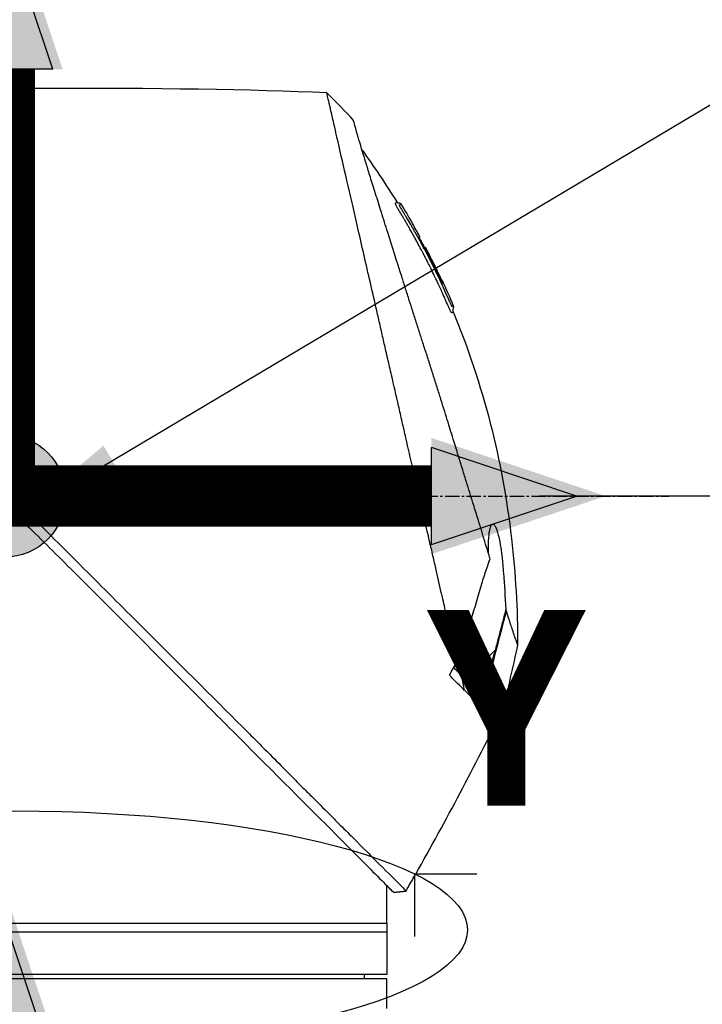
# Model space of a CAD drawing. Header units: millimetres. Extents: x 0 to 5219, y 0 to 2970.
# Tile 147 of 229: x 1893 to 1973, y 2178 to 2294. Entities that reach past the tile are written whole.
import ezdxf

# ---------------------------------------------------------------- set-up
doc = ezdxf.new("R2010")
doc.units = ezdxf.units.MM
doc.header["$LTSCALE"] = 0.2
doc.linetypes.add('CENTER2', pattern=[1.125, 0.75, -0.125, 0.125, -0.125])
for name, color, linetype in [('02_Center Line', 1, 'CENTER2'), ('07_Special Line2', 76, 'Continuous'), ('12_Before Rev.Num.', 5, 'Continuous'), ('13_After Rev.Num.', 6, 'Continuous')]:
    doc.layers.add(name, color=color, linetype=linetype)
doc.layers.add('14_Mark', color=7, linetype='Continuous', true_color=0xe03c31)
doc.styles.add('Rainbow-5.0 Style', font='malgunsl.ttf')
doc.dimstyles.new('Rainbow-5.0 Style', dxfattribs={"dimtxt": 4, "dimasz": 2.5, "dimexe": 1, "dimexo": 1, "dimgap": 1, "dimtad": 1, "dimdsep": 46, "dimtxsty": 'Rainbow-5.0 Style', "dimcen": 0, "dimclrd": 251, "dimclre": 251, "dimclrt": 7, "dimazin": 3, "dimtp": 0.1, "dimtm": 0.1, "dimtfac": 0.61, "dimtmove": 0, "dimatfit": 3, "dimfxl": 1, "dimlwd": -1, "dimlwe": -1, "dimarcsym": 1})

# ---------------------------------------------------------------- blocks, each defined once
blk = doc.blocks.new('*D128')
at = {"color": 251, "linetype": 'ByBlock', "transparency": 16777216}
for p, q in [((1891.21, 2289.86), (1891.21, 2338.18)), ((2008.36, 2172.71), (2008.36, 2338.18)), ((1998.36, 2334.18), (1901.21, 2334.18))]:
    blk.add_line(p, q, dxfattribs=at)
at = {"color": 251, "transparency": 16777216}
for points in [[(1901.21, 2335.84), (1901.21, 2332.51), (1891.21, 2334.18)], [(1998.36, 2335.84), (1998.36, 2332.51), (2008.36, 2334.18)]]:
    blk.add_solid(points, dxfattribs=at)
at = {"layer": 'Defpoints', "color": 0, "transparency": 16777216}
for p in [(1891.21, 2334.18), (1891.21, 2285.86), (2008.36, 2168.71)]:
    blk.add_point(p, dxfattribs=at)
at = {"color": 7, "transparency": 16777216, "insert": (1949.78, 2346.49), "char_height": 16, "attachment_point": 5, "style": 'Rainbow-5.0 Style'}
blk.add_mtext('117.15', dxfattribs=at)
blk = doc.blocks.new('*D132')
at = {"color": 251, "linetype": 'ByBlock', "transparency": 16777216}
for p, q in [((1954.2, 2237.9), (2204.65, 2237.9)), ((2200.65, 2130.75), (2200.65, 2227.9)), ((2071.35, 2120.75), (2204.65, 2120.75))]:
    blk.add_line(p, q, dxfattribs=at)
at = {"color": 251, "transparency": 16777216}
for points in [[(2198.98, 2227.9), (2202.31, 2227.9), (2200.65, 2237.9)], [(2198.98, 2130.75), (2202.31, 2130.75), (2200.65, 2120.75)]]:
    blk.add_solid(points, dxfattribs=at)
at = {"layer": 'Defpoints', "color": 0, "transparency": 16777216}
for p in [(1950.2, 2237.9), (2200.65, 2237.9), (2067.35, 2120.75)]:
    blk.add_point(p, dxfattribs=at)
at = {"color": 7, "transparency": 16777216, "insert": (2188.33, 2179.32), "char_height": 16, "attachment_point": 5, "rotation": 90, "style": 'Rainbow-5.0 Style'}
blk.add_mtext('117.15', dxfattribs=at)
blk = doc.blocks.new('*D133')
at = {"color": 251, "linetype": 'ByBlock', "transparency": 16777216}
for p, q in [((1954.2, 2237.9), (2273.94, 2237.9)), ((2269.94, 947.9), (2269.94, 2227.9)), ((2130.07, 937.9), (2273.94, 937.9))]:
    blk.add_line(p, q, dxfattribs=at)
at = {"color": 251, "transparency": 16777216}
for points in [[(2268.28, 2227.9), (2271.61, 2227.9), (2269.94, 2237.9)], [(2268.28, 947.9), (2271.61, 947.9), (2269.94, 937.9)]]:
    blk.add_solid(points, dxfattribs=at)
at = {"layer": 'Defpoints', "color": 0, "transparency": 16777216}
for p in [(1950.2, 2237.9), (2269.94, 2237.9), (2126.07, 937.9)]:
    blk.add_point(p, dxfattribs=at)
at = {"color": 7, "transparency": 16777216, "insert": (2257.62, 1587.9), "char_height": 16, "attachment_point": 5, "rotation": 90, "style": 'Rainbow-5.0 Style'}
blk.add_mtext('1300', dxfattribs=at)
blk = doc.blocks.new('Blk$A22R2-4W24X')
for p, q in [((-109.41, 1530.64), (-109.41, 1530.64)), ((-108.21, 1529.09), (-108.22, 1529.08)), ((-107.36, 1527.54), (-107.36, 1527.54)), ((-106.86, 1526.12), (-106.86, 1526.13)), ((-106.77, 1526.21), (-106.72, 1526.26)), ((-106.69, 1526.3), (-106.69, 1526.3)), ((-98.49, 1478.85), (-101.61, 1475.72)), ((-102.71, 1476.16), (-102.71, 1476.16)), ((-102.08, 1474.12), (-102.39, 1475.84)), ((-101.47, 1475.57), (-100.02, 1473.77)), ((-101.17, 1474.63), (-101.17, 1474.63)), ((-99.79, 1473.9), (-99.79, 1473.9)), ((-111.25, 1450.15), (-111.25, 1451.15)), ((-110.41, 1450.31), (-108.96, 1450.49)), ((-108.96, 1450.49), (-108.96, 1450.49)), ((-111.25, 1446.65), (-111.25, 1449.65)), ((-111.25, 1446.65), (-201.25, 1446.65)), ((-111.25, 1446.65), (-111.25, 1440.65)), ((-111.25, 1445.65), (-201.25, 1445.65)), ((-111.25, 1440.65), (-201.25, 1440.65)), ((-111.25, 1440.15), (-201.25, 1440.15)), ((-113.86, 1440.15), (-113.85, 1440.65)), ((-111.25, 1437.15), (-111.25, 1440.15))]:
    blk.add_line(p, q)
for centre, major_axis, ratio, start_param, end_param in [((-462.25, 1514.75), (-366.09, -26.02), 0.042138, 3.488133, 3.909025), ((-117.63, 1541.96), (-7.47, 7.7), 0.120793, 4.50015, 4.924628), ((-190.7, 1482.03), (-45.52, 83.34), 1, 4.712389, 4.730948), ((-190.7, 1482.03), (47.06, -82.48), 1, 1.552239, 1.570796), ((-165.94, 1460.84), (61.32, 61.29), 0.000012, 6.229279, 6.245754), ((-280.96, 1527.65), (-44.19, -183.8), 1, 1.51817, 1.570796), ((-2518.5, 2914), (-765.25, 2704.52), 0.999799, 3.899585, 3.900232), ((-94.56, 1470.26), (-157.24, -287.66), 0.019111, 4.710355, 4.714425), ((-126.79, 1499.87), (29.02, -28.06), 0.006576, 0.377371, 0.391215), ((-127.59, 1498.98), (29.37, -28.27), 0.004865, 5.887634, 5.901943), ((-189.95, 1508.95), (92.5, 175.69), 0.499327, 4.653394, 4.763255), ((-449.08, 1645.73), (133.4, 370.15), 0.996605, 4.537773, 4.543581)]:
    blk.add_ellipse(centre, major_axis=major_axis, ratio=ratio, start_param=start_param, end_param=end_param)
for points, knots in [([(-102.94, 1477.46), (-103.41, 1479.48), (-103.91, 1481.67), (-104.53, 1484.4), (-104.62, 1484.75), (-104.74, 1485.29), (-104.78, 1485.47), (-105.04, 1486.62), (-105.24, 1487.5), (-105.59, 1489.01), (-105.72, 1489.6), (-105.92, 1490.46), (-105.99, 1490.77), (-106.08, 1491.15), (-106.1, 1491.23), (-106.19, 1491.63), (-106.27, 1491.97), (-106.52, 1493.07), (-106.7, 1493.85), (-106.93, 1494.84), (-106.97, 1495.04), (-107.08, 1495.52), (-107.14, 1495.79), (-107.24, 1496.23), (-107.29, 1496.41), (-107.87, 1498.96), (-108.43, 1501.4), (-109.14, 1504.49), (-109.28, 1505.12), (-109.57, 1506.37), (-109.71, 1506.98), (-110.13, 1508.82), (-110.4, 1510.03), (-110.76, 1511.56), (-110.83, 1511.88), (-110.98, 1512.52), (-111.05, 1512.84), (-111.16, 1513.33), (-111.2, 1513.48), (-111.27, 1513.79), (-111.3, 1513.94), (-111.46, 1514.65), (-111.6, 1515.22), (-111.79, 1516.09), (-111.86, 1516.38), (-111.99, 1516.96), (-112.06, 1517.24), (-112.26, 1518.1), (-112.38, 1518.67), (-112.77, 1520.34), (-113.02, 1521.45), (-113.52, 1523.61), (-113.76, 1524.67), (-114.23, 1526.74), (-114.46, 1527.74), (-114.8, 1529.2), (-114.91, 1529.68), (-115.12, 1530.62), (-115.23, 1531.08), (-115.44, 1531.98), (-115.54, 1532.43), (-116.04, 1534.6), (-116.4, 1536.17), (-116.96, 1538.63), (-117.18, 1539.59), (-117.51, 1541.05), (-117.64, 1541.62), (-117.8, 1542.29), (-117.84, 1542.46), (-117.89, 1542.7), (-117.91, 1542.77), (-117.95, 1542.97), (-117.98, 1543.09), (-118.05, 1543.4), (-118.09, 1543.58), (-118.15, 1543.85), (-118.18, 1543.95), (-118.21, 1544.07), (-118.21, 1544.11), (-118.24, 1544.24), (-118.26, 1544.32), (-118.29, 1544.43), (-118.29, 1544.46), (-118.29, 1544.46)], [0.000001, 0.000001, 0.000001, 0.000001, 0.87198, 0.87198, 0.998176, 0.998176, 1.064575, 1.064575, 1.41457, 1.41457, 1.596219, 1.596219, 1.693857, 1.693857, 1.719166, 1.719166, 1.837725, 1.837725, 2.111396, 2.111396, 2.182409, 2.182409, 2.276499, 2.276499, 2.337341, 2.337341, 3.162147, 3.162147, 3.373842, 3.373842, 3.579811, 3.579811, 3.984502, 3.984502, 4.09507, 4.09507, 4.202311, 4.202311, 4.255972, 4.255972, 4.304596, 4.304596, 4.486711, 4.486711, 4.581165, 4.581165, 4.673894, 4.673894, 4.859509, 4.859509, 5.231419, 5.231419, 5.60592, 5.60592, 5.979077, 5.979077, 6.165933, 6.165933, 6.351964, 6.351964, 6.539189, 6.539189, 7.288579, 7.288579, 7.860772, 7.860772, 8.290537, 8.290537, 8.451715, 8.451715, 8.522248, 8.522248, 8.654959, 8.654959, 8.889881, 8.889881, 9.06617, 9.06617, 9.132077, 9.132077, 9.362293, 9.362293, 9.592797, 9.592797, 9.592797, 9.592797]), ([(-99.06, 1489.6), (-99.15, 1489.88), (-99.24, 1490.17), (-99.41, 1490.74), (-99.51, 1491.04), (-99.66, 1491.53), (-99.72, 1491.73), (-100.03, 1492.75), (-100.29, 1493.59), (-100.74, 1495.03), (-100.92, 1495.62), (-101.35, 1497.01), (-101.6, 1497.83), (-102.01, 1499.13), (-102.15, 1499.61), (-102.47, 1500.65), (-102.65, 1501.2), (-103.02, 1502.41), (-103.22, 1503.06), (-103.65, 1504.46), (-103.88, 1505.21), (-104.39, 1506.84), (-104.65, 1507.71), (-105, 1508.81), (-105.07, 1509.03), (-105.29, 1509.75), (-105.45, 1510.25), (-105.77, 1511.24), (-105.92, 1511.74), (-106.24, 1512.73), (-106.4, 1513.23), (-106.72, 1514.21), (-106.88, 1514.71), (-107.18, 1515.63), (-107.33, 1516.1), (-107.55, 1516.8), (-107.63, 1517.05), (-107.87, 1517.79), (-108.02, 1518.27), (-108.31, 1519.18), (-108.45, 1519.61), (-108.74, 1520.51), (-108.89, 1520.99), (-109.19, 1521.92), (-109.33, 1522.38), (-110.06, 1524.66), (-110.61, 1526.4), (-111.26, 1528.45), (-111.38, 1528.85), (-111.63, 1529.64), (-111.76, 1530.03), (-112.11, 1531.17), (-112.34, 1531.89), (-112.77, 1533.28), (-112.98, 1533.94), (-113.34, 1535.09), (-113.49, 1535.59), (-113.9, 1536.9), (-114.12, 1537.64), (-114.46, 1538.76), (-114.58, 1539.18), (-114.77, 1539.82), (-114.84, 1540.07), (-114.94, 1540.43), (-114.98, 1540.57), (-115.02, 1540.73), (-115.03, 1540.77), (-115.08, 1540.94), (-115.1, 1541.05), (-115.14, 1541.18), (-115.15, 1541.22), (-115.15, 1541.22)], [0.000001, 0.000001, 0.000001, 0.000001, 0.11946, 0.11946, 0.241052, 0.241052, 0.321692, 0.321692, 0.643653, 0.643653, 0.858623, 0.858623, 1.144694, 1.144694, 1.308122, 1.308122, 1.494874, 1.494874, 1.708069, 1.708069, 1.951832, 1.951832, 2.230695, 2.230695, 2.303189, 2.303189, 2.46479, 2.46479, 2.625297, 2.625297, 2.787922, 2.787922, 2.946664, 2.946664, 3.08253, 3.08253, 3.156368, 3.156368, 3.305764, 3.305764, 3.43529, 3.43529, 3.579096, 3.579096, 3.721833, 3.721833, 4.292184, 4.292184, 4.435257, 4.435257, 4.578157, 4.578157, 4.862917, 4.862917, 5.148905, 5.148905, 5.393875, 5.393875, 5.822939, 5.822939, 6.144758, 6.144758, 6.385994, 6.385994, 6.566823, 6.566823, 6.63475, 6.63475, 6.873456, 6.873456, 7.112007, 7.112007, 7.112007, 7.112007]), ([(-104.33, 1520.12), (-104.35, 1520.16), (-104.38, 1520.22), (-104.42, 1520.32), (-104.43, 1520.35), (-104.45, 1520.38), (-104.46, 1520.41), (-104.54, 1520.58), (-104.58, 1520.67), (-104.58, 1520.67), (-104.58, 1520.67), (-104.6, 1520.71), (-104.6, 1520.73), (-104.79, 1521.16), (-104.99, 1521.58), (-105.18, 1522), (-105.3, 1522.25), (-105.42, 1522.5), (-105.54, 1522.75), (-105.68, 1523.05), (-105.82, 1523.32), (-105.94, 1523.57), (-106.17, 1524.03), (-106.36, 1524.42), (-106.53, 1524.74), (-106.6, 1524.88), (-106.67, 1525.01), (-106.72, 1525.12), (-106.93, 1525.53), (-107.05, 1525.76), (-107.08, 1525.81), (-107.23, 1526.09), (-107.38, 1526.38), (-107.53, 1526.66), (-107.67, 1526.9), (-107.8, 1527.15), (-107.94, 1527.39), (-108.17, 1527.82), (-108.36, 1528.16), (-108.51, 1528.42), (-108.62, 1528.62), (-108.71, 1528.77), (-108.77, 1528.87), (-109, 1529.28), (-109.14, 1529.51), (-109.16, 1529.56), (-109.19, 1529.59), (-109.21, 1529.62), (-109.22, 1529.66), (-109.25, 1529.71), (-109.28, 1529.75), (-109.3, 1529.79), (-109.35, 1529.88), (-109.39, 1529.94), (-109.43, 1530), (-109.43, 1530.01), (-109.44, 1530.03), (-109.45, 1530.04), (-109.48, 1530.08), (-109.5, 1530.12), (-109.51, 1530.14), (-109.51, 1530.15), (-109.52, 1530.16), (-109.53, 1530.17), (-109.53, 1530.18), (-109.54, 1530.19), (-109.55, 1530.2), (-109.55, 1530.2), (-109.55, 1530.21), (-109.55, 1530.21), (-109.58, 1530.26), (-109.61, 1530.31), (-109.63, 1530.34), (-109.7, 1530.45), (-109.74, 1530.52), (-109.76, 1530.56), (-109.77, 1530.58), (-109.79, 1530.61), (-109.81, 1530.64), (-109.82, 1530.65), (-109.83, 1530.67), (-109.83, 1530.68), (-109.84, 1530.69), (-109.84, 1530.69), (-109.84, 1530.7), (-109.85, 1530.71), (-109.86, 1530.72), (-109.87, 1530.74), (-109.88, 1530.76), (-109.89, 1530.77), (-109.9, 1530.79), (-109.9, 1530.8), (-109.91, 1530.81), (-109.93, 1530.84), (-109.94, 1530.86), (-109.95, 1530.88), (-109.96, 1530.9), (-109.99, 1530.95), (-110.02, 1531), (-110.04, 1531.04), (-110.07, 1531.1), (-110.1, 1531.15), (-110.12, 1531.19), (-110.13, 1531.22), (-110.15, 1531.25), (-110.16, 1531.27), (-110.17, 1531.29), (-110.17, 1531.3), (-110.18, 1531.31), (-110.18, 1531.31), (-110.18, 1531.32), (-110.18, 1531.32), (-110.19, 1531.34), (-110.2, 1531.37), (-110.21, 1531.4), (-110.22, 1531.4), (-110.22, 1531.41), (-110.22, 1531.41), (-110.22, 1531.42), (-110.22, 1531.42), (-110.22, 1531.43), (-110.22, 1531.43), (-110.23, 1531.44), (-110.23, 1531.45), (-110.23, 1531.45), (-110.23, 1531.46), (-110.23, 1531.46), (-110.23, 1531.47), (-110.2, 1531.49), (-110.18, 1531.53), (-110.16, 1531.55), (-110.14, 1531.57), (-110.12, 1531.58), (-110.12, 1531.59), (-110.11, 1531.6), (-110.1, 1531.6), (-110.1, 1531.61), (-110.09, 1531.61), (-110.09, 1531.62), (-110.08, 1531.63), (-110.08, 1531.63), (-110.07, 1531.63), (-110.07, 1531.63), (-110.07, 1531.63), (-110.07, 1531.63)], [-0.6381839, -0.6381839, -0.6381839, -0.6381839, -0.6316964, -0.6316964, -0.6316964, -0.6307456, -0.6307456, -0.6307456, -0.6250215, -0.6250215, -0.6250215, -0.6234436, -0.6234436, -0.6234436, -0.5910238, -0.5910238, -0.5910238, -0.5714286, -0.5714286, -0.5714286, -0.5584343, -0.5584343, -0.5584343, -0.5344378, -0.5344378, -0.5344378, -0.5236736, -0.5236736, -0.5236736, -0.4857143, -0.4857143, -0.4857143, -0.4628498, -0.4628498, -0.4628498, -0.4428571, -0.4428571, -0.4428571, -0.4184801, -0.4184801, -0.4184801, -0.4, -0.4, -0.4, -0.3785714, -0.3785714, -0.3785714, -0.3766324, -0.3766324, -0.3766324, -0.3736775, -0.3736775, -0.3736775, -0.3678571, -0.3678571, -0.3678571, -0.3667329, -0.3667329, -0.3667329, -0.3632653, -0.3632653, -0.3632653, -0.3617347, -0.3617347, -0.3617347, -0.3602041, -0.3602041, -0.3602041, -0.3600354, -0.3600354, -0.3600354, -0.3571429, -0.3571429, -0.3571429, -0.3517857, -0.3517857, -0.3517857, -0.3491071, -0.3491071, -0.3491071, -0.347306, -0.347306, -0.347306, -0.3464286, -0.3464286, -0.3464286, -0.3448214, -0.3448214, -0.3448214, -0.3432143, -0.3432143, -0.3432143, -0.341231, -0.341231, -0.341231, -0.34, -0.34, -0.34, -0.3357143, -0.3357143, -0.3357143, -0.3314305, -0.3314305, -0.3314305, -0.3277963, -0.3277963, -0.3277963, -0.325, -0.325, -0.325, -0.3238534, -0.3238534, -0.3238534, -0.3196429, -0.3196429, -0.3196429, -0.3186098, -0.3186098, -0.3186098, -0.3169643, -0.3169643, -0.3169643, -0.3142857, -0.3142857, -0.3142857, -0.3057284, -0.3057284, -0.3057284, -0.2625175, -0.2625175, -0.2625175, -0.2379132, -0.2379132, -0.2379132, -0.2285714, -0.2285714, -0.2285714, -0.2146659, -0.2146659, -0.2146659, -0.1843164, -0.1843164, -0.1843164, -0.1783373, -0.1783373, -0.1783373, -0.1783373]), ([(-110.07, 1531.63), (-110.06, 1531.61), (-110.05, 1531.59), (-110.01, 1531.57), (-109.99, 1531.56), (-109.95, 1531.54), (-109.93, 1531.54), (-109.88, 1531.53), (-109.84, 1531.52), (-109.77, 1531.52), (-109.73, 1531.51), (-109.67, 1531.49), (-109.65, 1531.48), (-109.62, 1531.45), (-109.6, 1531.43), (-109.59, 1531.41)], [0, 0, 0, 0, 0.00696823, 0.00696823, 0.0132767, 0.0132767, 0.01999622, 0.01999622, 0.03024169, 0.03024169, 0.04191695, 0.04191695, 0.04845969, 0.04845969, 0.05587781, 0.05587781, 0.05587781, 0.05587781]), ([(-109.46, 1530.73), (-109.48, 1530.76), (-109.5, 1530.78), (-109.51, 1530.81), (-109.6, 1530.95), (-109.64, 1531.03), (-109.66, 1531.06), (-109.66, 1531.07), (-109.68, 1531.1), (-109.69, 1531.14), (-109.7, 1531.14), (-109.7, 1531.14), (-109.7, 1531.15), (-109.71, 1531.17), (-109.72, 1531.18), (-109.72, 1531.2), (-109.73, 1531.21), (-109.73, 1531.23), (-109.74, 1531.24), (-109.74, 1531.24), (-109.74, 1531.24), (-109.74, 1531.24), (-109.74, 1531.24), (-109.74, 1531.24), (-109.74, 1531.25), (-109.74, 1531.25), (-109.74, 1531.25), (-109.74, 1531.26), (-109.74, 1531.26), (-109.74, 1531.26), (-109.74, 1531.26), (-109.74, 1531.27), (-109.73, 1531.27), (-109.73, 1531.27), (-109.73, 1531.27), (-109.73, 1531.28), (-109.73, 1531.28), (-109.73, 1531.28), (-109.72, 1531.28), (-109.72, 1531.28), (-109.72, 1531.28), (-109.72, 1531.29), (-109.71, 1531.29), (-109.71, 1531.29), (-109.7, 1531.3), (-109.7, 1531.3), (-109.7, 1531.3), (-109.69, 1531.31), (-109.68, 1531.31), (-109.68, 1531.32), (-109.68, 1531.32), (-109.67, 1531.33), (-109.66, 1531.34), (-109.65, 1531.35), (-109.64, 1531.36), (-109.63, 1531.37), (-109.63, 1531.37), (-109.63, 1531.37), (-109.62, 1531.38), (-109.61, 1531.39), (-109.6, 1531.4), (-109.59, 1531.41), (-109.59, 1531.41), (-109.59, 1531.41), (-109.59, 1531.41), (-109.59, 1531.41), (-109.59, 1531.41)], [0.6113952, 0.6113952, 0.6113952, 0.6113952, 0.6163655, 0.6163655, 0.6163655, 0.6428571, 0.6428571, 0.6428571, 0.6462054, 0.6462054, 0.6462054, 0.6466888, 0.6466888, 0.6466888, 0.6495536, 0.6495536, 0.6495536, 0.6529018, 0.6529018, 0.6529018, 0.6534468, 0.6534468, 0.6534468, 0.6545759, 0.6545759, 0.6545759, 0.65625, 0.65625, 0.65625, 0.6595982, 0.6595982, 0.6595982, 0.6629464, 0.6629464, 0.6629464, 0.6668565, 0.6668565, 0.6668565, 0.6696429, 0.6696429, 0.6696429, 0.6763393, 0.6763393, 0.6763393, 0.6830357, 0.6830357, 0.6830357, 0.6964286, 0.6964286, 0.6964286, 0.7071219, 0.7071219, 0.7071219, 0.75, 0.75, 0.75, 0.7544493, 0.7544493, 0.7544493, 0.7766834, 0.7766834, 0.7766834, 0.7989284, 0.7989284, 0.7989284, 0.8029565, 0.8029565, 0.8029565, 0.8029565]), ([(-107.95, 1528.12), (-108.02, 1528.25), (-108.09, 1528.38), (-108.16, 1528.51), (-108.52, 1529.14), (-108.82, 1529.65), (-109.06, 1530.05), (-109.22, 1530.33), (-109.36, 1530.56), (-109.46, 1530.73)], [0.53854069, 0.53854069, 0.53854069, 0.53854069, 0.54601158, 0.54601158, 0.54601158, 0.58414804, 0.58414804, 0.58414804, 0.6113952, 0.6113952, 0.6113952, 0.6113952]), ([(-107.95, 1528.12), (-107.15, 1526.7), (-106.39, 1525.25), (-105.3, 1523.06), (-104.95, 1522.32), (-104.44, 1521.2), (-104.27, 1520.83), (-104.02, 1520.27), (-103.94, 1520.08), (-103.82, 1519.8), (-103.77, 1519.7), (-103.72, 1519.59), (-103.71, 1519.56), (-103.67, 1519.49), (-103.65, 1519.45), (-103.63, 1519.4), (-103.62, 1519.38), (-103.6, 1519.35), (-103.6, 1519.34), (-103.59, 1519.34)], [0, 0, 0, 0, 0.4895494, 0.4895494, 0.7349123, 0.7349123, 0.8575971, 0.8575971, 0.9189278, 0.9189278, 0.9500754, 0.9500754, 0.9597588, 0.9597588, 0.9764516, 0.9764516, 0.986508, 0.986508, 0.9974152, 0.9974152, 0.9974152, 0.9974152]), ([(-104.71, 1522.04), (-104.99, 1522.66), (-105.29, 1523.27), (-105.88, 1524.48), (-106.19, 1525.08), (-106.6, 1525.87), (-106.66, 1525.99), (-106.81, 1526.28), (-106.89, 1526.43), (-107.03, 1526.71), (-107.1, 1526.85), (-107.23, 1527.12), (-107.29, 1527.24), (-107.37, 1527.43), (-107.39, 1527.48), (-107.39, 1527.52), (-107.38, 1527.52), (-107.37, 1527.53), (-107.36, 1527.54), (-107.36, 1527.54)], [0, 0, 0, 0, 0.2033457, 0.2033457, 0.4054893, 0.4054893, 0.4711803, 0.4711803, 0.537522, 0.537522, 0.6072062, 0.6072062, 0.6950472, 0.6950472, 0.7818922, 0.7818922, 0.8436322, 0.8436322, 0.9566964, 0.9566964, 0.9566964, 0.9566964]), ([(-107.1, 1526.84), (-107.09, 1526.83), (-107.08, 1526.82), (-107.01, 1526.68), (-106.94, 1526.54), (-106.84, 1526.33), (-106.81, 1526.27), (-106.77, 1526.21)], [0.10468541, 0.10468541, 0.10468541, 0.10468541, 0.10797961, 0.10797961, 0.13839286, 0.13839286, 0.15095897, 0.15095897, 0.15095897, 0.15095897]), ([(-106.69, 1526.3), (-106.69, 1526.29), (-106.7, 1526.28), (-106.72, 1526.27), (-106.72, 1526.27), (-106.72, 1526.26)], [0, 0, 0, 0, 0.2014667, 0.2014667, 0.2133174, 0.2133174, 0.2133174, 0.2133174]), ([(-106.72, 1526.26), (-106.72, 1526.26), (-106.72, 1526.26), (-106.72, 1526.26), (-106.72, 1526.26), (-106.71, 1526.24), (-106.7, 1526.22), (-106.68, 1526.17), (-106.67, 1526.14), (-106.64, 1526.08), (-106.62, 1526.05), (-106.58, 1525.96), (-106.55, 1525.91), (-106.39, 1525.6), (-106.3, 1525.43), (-105.67, 1524.21), (-105.16, 1523.15), (-104.66, 1522.09)], [0.2133319, 0.2133319, 0.2133319, 0.2133319, 0.2163534, 0.2163534, 0.2235204, 0.2235204, 0.23705, 0.23705, 0.2500366, 0.2500366, 0.2610139, 0.2610139, 0.2818391, 0.2818391, 0.3061493, 0.3061493, 0.4559018, 0.4559018, 0.4559018, 0.4559018]), ([(-105.39, 1523.73), (-105.44, 1523.83), (-105.54, 1524.04), (-106, 1524.97), (-106.34, 1525.63), (-106.69, 1526.3)], [-0.3088998, -0.3088998, -0.3088998, -0.3088998, -0.2247493, -0.2247493, 0, 0, 0, 0]), ([(-104.77, 1522.46), (-104.81, 1522.53), (-104.85, 1522.62), (-104.97, 1522.88), (-105.06, 1523.05), (-105.19, 1523.33), (-105.24, 1523.42), (-105.38, 1523.71), (-105.46, 1523.88), (-105.92, 1524.81), (-106.3, 1525.56), (-106.69, 1526.3)], [0.2755532, 0.2755532, 0.2755532, 0.2755532, 0.2850415, 0.2850415, 0.2995323, 0.2995323, 0.3067321, 0.3067321, 0.3211833, 0.3211833, 0.3801221, 0.3801221, 0.3801221, 0.3801221]), ([(-103.92, 1519.18), (-103.92, 1519.19), (-103.92, 1519.19), (-103.93, 1519.2), (-103.94, 1519.23), (-103.95, 1519.26), (-103.97, 1519.3), (-104, 1519.36), (-104.02, 1519.4), (-104.03, 1519.43), (-104.04, 1519.45), (-104.05, 1519.47), (-104.05, 1519.49), (-104.06, 1519.49), (-104.06, 1519.5), (-104.06, 1519.5), (-104.06, 1519.51), (-104.07, 1519.51), (-104.07, 1519.52), (-104.07, 1519.53), (-104.08, 1519.54), (-104.08, 1519.55), (-104.09, 1519.57), (-104.1, 1519.59), (-104.11, 1519.61), (-104.12, 1519.63), (-104.13, 1519.65), (-104.14, 1519.67), (-104.17, 1519.76), (-104.21, 1519.84), (-104.25, 1519.92), (-104.26, 1519.96), (-104.28, 1520.01), (-104.31, 1520.07), (-104.31, 1520.08), (-104.32, 1520.09), (-104.32, 1520.09), (-104.32, 1520.11), (-104.33, 1520.11), (-104.33, 1520.12), (-104.33, 1520.12), (-104.33, 1520.12), (-104.33, 1520.12)], [-0.66514195, -0.66514195, -0.66514195, -0.66514195, -0.66455586, -0.66455586, -0.66455586, -0.66183036, -0.66183036, -0.66183036, -0.65848214, -0.65848214, -0.65848214, -0.65680804, -0.65680804, -0.65680804, -0.65638951, -0.65638951, -0.65638951, -0.65597098, -0.65597098, -0.65597098, -0.65513393, -0.65513393, -0.65513393, -0.65351626, -0.65351626, -0.65351626, -0.65178571, -0.65178571, -0.65178571, -0.64508929, -0.64508929, -0.64508929, -0.64174107, -0.64174107, -0.64174107, -0.64037359, -0.64037359, -0.64037359, -0.63839286, -0.63839286, -0.63839286, -0.63818395, -0.63818395, -0.63818395, -0.63818395]), ([(-103.72, 1518.77), (-103.74, 1518.8), (-103.75, 1518.84), (-103.77, 1518.87), (-103.83, 1518.99), (-103.88, 1519.11), (-103.92, 1519.18), (-103.92, 1519.18), (-103.92, 1519.18), (-103.92, 1519.18)], [-0.67857143, -0.67857143, -0.67857143, -0.67857143, -0.67563925, -0.67563925, -0.67563925, -0.66517857, -0.66517857, -0.66517857, -0.66514195, -0.66514195, -0.66514195, -0.66514195]), ([(-103.42, 1519.44), (-103.42, 1519.44), (-103.42, 1519.44), (-103.42, 1519.44), (-103.42, 1519.44), (-103.42, 1519.43), (-103.43, 1519.42), (-103.44, 1519.41), (-103.45, 1519.4), (-103.46, 1519.39), (-103.47, 1519.38), (-103.47, 1519.37), (-103.48, 1519.36), (-103.49, 1519.35), (-103.5, 1519.35), (-103.52, 1519.34), (-103.52, 1519.34), (-103.52, 1519.34), (-103.52, 1519.34), (-103.52, 1519.34), (-103.53, 1519.33), (-103.53, 1519.33), (-103.55, 1519.33), (-103.56, 1519.33), (-103.56, 1519.33), (-103.56, 1519.33), (-103.56, 1519.33), (-103.56, 1519.33), (-103.57, 1519.33), (-103.56, 1519.3), (-103.59, 1519.33), (-103.59, 1519.33), (-103.59, 1519.34), (-103.59, 1519.34)], [0.1904669, 0.1904669, 0.1904669, 0.1904669, 0.1946998, 0.1946998, 0.1946998, 0.2185366, 0.2185366, 0.2185366, 0.2401138, 0.2401138, 0.2401138, 0.25, 0.25, 0.25, 0.2746433, 0.2746433, 0.2746433, 0.275, 0.275, 0.275, 0.284375, 0.284375, 0.284375, 0.29375, 0.29375, 0.29375, 0.2960651, 0.2960651, 0.2960651, 0.3063403, 0.3063403, 0.3063403, 0.3071483, 0.3071483, 0.3071483, 0.3071483]), ([(-103.42, 1519.44), (-103.41, 1519.41), (-103.4, 1519.38), (-103.39, 1519.32), (-103.39, 1519.29), (-103.4, 1519.21), (-103.41, 1519.16), (-103.44, 1519.02), (-103.47, 1518.92), (-103.46, 1518.77), (-103.45, 1518.74), (-103.44, 1518.7)], [0.00004944, 0.00004944, 0.00004944, 0.00004944, 0.00905919, 0.00905919, 0.01879779, 0.01879779, 0.03294906, 0.03294906, 0.06376672, 0.06376672, 0.07528968, 0.07528968, 0.07528968, 0.07528968]), ([(-103.44, 1518.7), (-103.44, 1518.7), (-103.44, 1518.7), (-103.44, 1518.7), (-103.44, 1518.7), (-103.45, 1518.69), (-103.45, 1518.69), (-103.46, 1518.68), (-103.46, 1518.68), (-103.46, 1518.68), (-103.47, 1518.67), (-103.48, 1518.66), (-103.49, 1518.65), (-103.5, 1518.64), (-103.51, 1518.63), (-103.51, 1518.63), (-103.53, 1518.61), (-103.54, 1518.6), (-103.55, 1518.59), (-103.55, 1518.59), (-103.55, 1518.59), (-103.55, 1518.59), (-103.55, 1518.59), (-103.55, 1518.59), (-103.56, 1518.58), (-103.56, 1518.58), (-103.56, 1518.58), (-103.56, 1518.58), (-103.57, 1518.57), (-103.58, 1518.57), (-103.58, 1518.57), (-103.58, 1518.56), (-103.58, 1518.56), (-103.58, 1518.56), (-103.59, 1518.56), (-103.59, 1518.56), (-103.59, 1518.56), (-103.59, 1518.56), (-103.59, 1518.56), (-103.59, 1518.56), (-103.59, 1518.56), (-103.59, 1518.57), (-103.59, 1518.57), (-103.6, 1518.57), (-103.6, 1518.57), (-103.6, 1518.57), (-103.6, 1518.57), (-103.6, 1518.57), (-103.61, 1518.57), (-103.61, 1518.58), (-103.62, 1518.58), (-103.63, 1518.61), (-103.63, 1518.61), (-103.64, 1518.63), (-103.65, 1518.64), (-103.67, 1518.67), (-103.69, 1518.72), (-103.72, 1518.77)], [-0.8424131, -0.8424131, -0.8424131, -0.8424131, -0.8361277, -0.8361277, -0.8361277, -0.7959166, -0.7959166, -0.7959166, -0.7857143, -0.7857143, -0.7857143, -0.7650972, -0.7650972, -0.7650972, -0.7397959, -0.7397959, -0.7397959, -0.7152592, -0.7152592, -0.7152592, -0.7135569, -0.7135569, -0.7135569, -0.7068916, -0.7068916, -0.7068916, -0.70606, -0.70606, -0.70606, -0.7010621, -0.7010621, -0.7010621, -0.6985631, -0.6985631, -0.6985631, -0.6973136, -0.6973136, -0.6973136, -0.6969517, -0.6969517, -0.6969517, -0.6960641, -0.6960641, -0.6960641, -0.6934402, -0.6934402, -0.6934402, -0.691691, -0.691691, -0.691691, -0.6873178, -0.6873178, -0.6873178, -0.6847598, -0.6847598, -0.6847598, -0.6785714, -0.6785714, -0.6785714, -0.6785714]), ([(-103.44, 1518.7), (-99.89, 1510.22), (-97.61, 1501.12), (-96.08, 1487.85), (-95.84, 1483.67), (-95.83, 1479.5)], [0, 0, 0, 0, 2.758267, 2.758267, 4.009408, 4.009408, 4.009408, 4.009408]), ([(-154.63, 1496.18), (-154.36, 1495.91), (-154.11, 1495.67), (-153.49, 1495.04), (-153.2, 1494.75), (-152.34, 1493.9), (-151.77, 1493.33), (-150.06, 1491.61), (-148.92, 1490.47), (-145.51, 1487.06), (-143.26, 1484.81), (-135.92, 1477.48), (-131.69, 1473.29), (-127.67, 1469.26), (-127.12, 1468.71), (-126.05, 1467.63), (-125.51, 1467.09), (-123.6, 1465.17), (-122.34, 1463.88), (-120.73, 1462.27), (-120.34, 1461.89), (-119.16, 1460.7), (-118.4, 1459.94), (-117.35, 1458.89), (-117.03, 1458.57), (-116.14, 1457.68), (-115.58, 1457.12), (-114.12, 1455.66), (-113.28, 1454.79), (-111.39, 1452.92), (-110.48, 1452.03), (-109.57, 1451.12), (-109.34, 1450.88), (-109.11, 1450.65), (-109.05, 1450.59), (-109.01, 1450.54), (-109, 1450.53), (-108.99, 1450.52), (-108.98, 1450.51), (-108.97, 1450.5), (-108.97, 1450.5), (-108.97, 1450.5), (-108.96, 1450.5), (-108.96, 1450.49), (-108.96, 1450.49), (-108.96, 1450.49), (-108.96, 1450.49), (-108.96, 1450.49)], [0, 0, 0, 0, 0.115596, 0.115596, 0.212113, 0.212113, 0.405093, 0.405093, 0.790972, 0.790972, 1.563393, 1.563393, 3.332159, 3.332159, 3.60987, 3.60987, 3.890806, 3.890806, 4.623507, 4.623507, 4.856845, 4.856845, 5.35641, 5.35641, 5.576842, 5.576842, 5.990665, 5.990665, 6.711546, 6.711546, 7.79125, 7.79125, 8.330789, 8.330789, 8.599474, 8.599474, 8.666532, 8.666532, 8.716444, 8.716444, 8.791539, 8.791539, 8.829086, 8.829086, 8.847858, 8.847858, 8.871461, 8.871461, 8.871461, 8.871461]), ([(-155.62, 1495.5), (-154.85, 1494.76), (-154.09, 1494.01), (-152.41, 1492.37), (-151.5, 1491.47), (-148.65, 1488.64), (-146.71, 1486.7), (-140.79, 1480.77), (-136.84, 1476.79), (-131.09, 1471.03), (-129.16, 1469.1), (-126.99, 1466.92), (-126.68, 1466.61), (-122.19, 1462.11), (-118.39, 1458.32), (-115.32, 1455.23), (-115.12, 1455.03), (-114.18, 1454.07), (-113.49, 1453.39), (-112.11, 1452.01), (-111.48, 1451.38), (-110.85, 1450.74), (-110.69, 1450.58), (-110.52, 1450.42), (-110.48, 1450.38), (-110.44, 1450.34), (-110.43, 1450.33), (-110.42, 1450.32), (-110.42, 1450.32), (-110.42, 1450.31), (-110.42, 1450.31), (-110.41, 1450.31), (-110.41, 1450.31), (-110.41, 1450.31), (-110.41, 1450.31), (-110.41, 1450.31)], [-7.620463, -7.620463, -7.620463, -7.620463, -7.336805, -7.336805, -6.999081, -6.999081, -6.270272, -6.270272, -4.749597, -4.749597, -3.95115, -3.95115, -3.814973, -3.814973, -1.971605, -1.971605, -1.846597, -1.846597, -1.347406, -1.347406, -0.675491, -0.675491, -0.339165, -0.339165, -0.169556, -0.169556, -0.084774, -0.084774, -0.042597, -0.042597, -0.021599, -0.021599, -0.011128, -0.011128, -0.000028, -0.000028, -0.000028, -0.000028]), ([(-99.28, 1490.31), (-99.28, 1490.95), (-99.27, 1491.41), (-99.23, 1492.19), (-99.19, 1492.63), (-99.07, 1493.24), (-99.01, 1493.45), (-98.87, 1493.68), (-98.79, 1493.73), (-98.67, 1493.69), (-98.58, 1493.63), (-98.4, 1493.3), (-98.34, 1493.15), (-98.22, 1492.79), (-98.16, 1492.6), (-98.05, 1492.14), (-97.99, 1491.87), (-97.86, 1491.17), (-97.79, 1490.72), (-97.64, 1489.6), (-97.6, 1489.04), (-97.55, 1488.4), (-97.53, 1488.17), (-97.4, 1486.52), (-97.31, 1485.14), (-97.23, 1483.67)], [-1.705013, -1.705013, -1.705013, -1.705013, -1.556708, -1.556708, -1.329106, -1.329106, -1.145925, -1.145925, -0.996981, -0.996981, -0.898581, -0.898581, -0.842466, -0.842466, -0.790237, -0.790237, -0.729818, -0.729818, -0.639276, -0.639276, -0.510567, -0.510567, -0.441089, -0.441089, -0.000001, -0.000001, -0.000001, -0.000001]), ([(-100.16, 1486.28), (-100, 1486.84), (-99.83, 1487.4), (-99.46, 1488.51), (-99.26, 1489.06), (-99.06, 1489.6)], [0.000001, 0.000001, 0.000001, 0.000001, 0.1746079, 0.1746079, 0.3493254, 0.3493254, 0.3493254, 0.3493254]), ([(-102.94, 1477.46), (-102.46, 1478.87), (-101.97, 1480.36), (-101.03, 1483.34), (-100.57, 1484.85), (-100.16, 1486.28)], [0.000001, 0.000001, 0.000001, 0.000001, 0.4445869, 0.4445869, 0.8865288, 0.8865288, 0.8865288, 0.8865288]), ([(-97.23, 1483.67), (-97.43, 1482.87), (-97.63, 1482.06), (-98.05, 1480.45), (-98.27, 1479.65), (-98.49, 1478.85)], [0.000001, 0.000001, 0.000001, 0.000001, 0.2490275, 0.2490275, 0.498054, 0.498054, 0.498054, 0.498054]), ([(-97.16, 1483.46), (-97.17, 1483.49), (-97.18, 1483.52), (-97.21, 1483.6), (-97.22, 1483.64), (-97.23, 1483.67)], [-0.04707166, -0.04707166, -0.04707166, -0.04707166, -0.02156687, -0.02156687, -0.00000099, -0.00000099, -0.00000099, -0.00000099]), ([(-95.83, 1479.5), (-95.83, 1479.5), (-95.83, 1479.5), (-95.83, 1479.5), (-95.83, 1479.51), (-95.86, 1479.57), (-95.9, 1479.69), (-95.91, 1479.71), (-95.92, 1479.73), (-95.92, 1479.75), (-95.98, 1479.9), (-96.05, 1480.1), (-96.11, 1480.27), (-96.14, 1480.36), (-96.16, 1480.44), (-96.19, 1480.51), (-96.26, 1480.72), (-96.34, 1480.96), (-96.43, 1481.23), (-96.56, 1481.61), (-96.71, 1482.05), (-96.87, 1482.55), (-96.96, 1482.84), (-97.06, 1483.14), (-97.16, 1483.46)], [-0.9997805, -0.9997805, -0.9997805, -0.9997805, -0.9852531, -0.9852531, -0.9852531, -0.7801742, -0.7801742, -0.7801742, -0.75, -0.75, -0.75, -0.5788911, -0.5788911, -0.5788911, -0.5, -0.5, -0.5, -0.3424334, -0.3424334, -0.3424334, -0.1230002, -0.1230002, -0.1230002, 0, 0, 0, 0]), ([(-98.49, 1478.85), (-98.51, 1478.76), (-98.54, 1478.66), (-98.6, 1478.45), (-98.63, 1478.35), (-98.71, 1478.04), (-98.77, 1477.84), (-98.94, 1477.23), (-99.06, 1476.83), (-99.41, 1475.61), (-99.65, 1474.81), (-99.89, 1474)], [-0.5086362, -0.5086362, -0.5086362, -0.5086362, -0.4739534, -0.4739534, -0.441906, -0.441906, -0.3787937, -0.3787937, -0.2524889, -0.2524889, -0.000008, -0.000008, -0.000008, -0.000008]), ([(-101.61, 1475.72), (-101.83, 1475.94), (-102.06, 1476.17), (-102.31, 1476.42), (-102.32, 1476.43), (-102.33, 1476.44), (-102.34, 1476.45), (-102.66, 1476.77), (-102.92, 1477.03), (-103.1, 1477.21)], [0, 0, 0, 0, 0.2423045, 0.2423045, 0.2423045, 0.25, 0.25, 0.25, 0.4698867, 0.4698867, 0.4698867, 0.4698867]), ([(-102.08, 1474.12), (-102.34, 1474.38), (-102.61, 1474.65), (-103.21, 1475.25), (-103.54, 1475.57), (-103.87, 1475.9)], [0, 0, 0, 0, 0.2242367, 0.2242367, 0.4651784, 0.4651784, 0.4651784, 0.4651784]), ([(-102.39, 1475.84), (-102.47, 1475.92), (-102.61, 1476.06), (-102.83, 1476.27), (-102.99, 1476.43), (-103.13, 1476.57), (-103.24, 1476.68), (-103.25, 1476.7), (-103.26, 1476.71), (-103.28, 1476.72), (-103.3, 1476.74), (-103.32, 1476.76), (-103.35, 1476.79)], [-1, -1, -1, -1, -0.75, -0.75, -0.75, -0.5269223, -0.5269223, -0.5269223, -0.5, -0.5, -0.5, -0.441661, -0.441661, -0.441661, -0.441661]), ([(-100.91, 1474.37), (-101.13, 1474.59), (-101.36, 1474.82), (-101.6, 1475.06), (-101.61, 1475.07), (-101.61, 1475.07), (-101.61, 1475.07), (-101.86, 1475.31), (-102.12, 1475.58), (-102.39, 1475.84)], [-1, -1, -1, -1, -0.5031772, -0.5031772, -0.5031772, -0.5, -0.5, -0.5, 0, 0, 0, 0]), ([(-101.47, 1475.57), (-101.48, 1475.58), (-101.49, 1475.58), (-101.5, 1475.6), (-101.5, 1475.6), (-101.52, 1475.62), (-101.53, 1475.64), (-101.56, 1475.66), (-101.57, 1475.68), (-101.58, 1475.69), (-101.59, 1475.7), (-101.6, 1475.71), (-101.61, 1475.72), (-101.61, 1475.72)], [0.000001, 0.000001, 0.000001, 0.000001, 0.00272697, 0.00272697, 0.00542648, 0.00542648, 0.01073802, 0.01073802, 0.01585747, 0.01585747, 0.01837058, 0.01837058, 0.02084972, 0.02084972, 0.02084972, 0.02084972]), ([(-100.91, 1474.37), (-100.92, 1474.42), (-100.96, 1474.67), (-101.22, 1475.21), (-101.34, 1475.4), (-101.47, 1475.57)], [0.00000226, 0.00000226, 0.00000226, 0.00000226, 0.01532774, 0.01532774, 0.02361868, 0.02361868, 0.02361868, 0.02361868]), ([(-100.62, 1472.69), (-100.84, 1472.9), (-101.07, 1473.12), (-101.43, 1473.48), (-101.56, 1473.61), (-101.75, 1473.8), (-101.81, 1473.86), (-101.91, 1473.96), (-101.94, 1473.99), (-101.99, 1474.04), (-102.01, 1474.06), (-102.05, 1474.09), (-102.06, 1474.11), (-102.08, 1474.12)], [0.000001, 0.000001, 0.000001, 0.000001, 0.2318332, 0.2318332, 0.3483456, 0.3483456, 0.40613, 0.40613, 0.4349144, 0.4349144, 0.4492809, 0.4492809, 0.4664527, 0.4664527, 0.4664527, 0.4664527]), ([(-100.62, 1472.69), (-100.68, 1472.96), (-100.73, 1473.26), (-100.82, 1473.8), (-100.87, 1474.12), (-100.91, 1474.37)], [0.000001, 0.000001, 0.000001, 0.000001, 0.083636, 0.083636, 0.1696312, 0.1696312, 0.1696312, 0.1696312]), ([(-100.02, 1473.77), (-100.11, 1473.61), (-100.2, 1473.46), (-100.37, 1473.15), (-100.46, 1472.99), (-100.54, 1472.83)], [-0.1067409, -0.1067409, -0.1067409, -0.1067409, -0.0533713, -0.0533713, -0.0000018, -0.0000018, -0.0000018, -0.0000018]), ([(-99.89, 1474), (-99.91, 1473.96), (-99.93, 1473.92), (-99.98, 1473.84), (-100, 1473.81), (-100.02, 1473.77)], [-0.02701964, -0.02701964, -0.02701964, -0.02701964, -0.01351028, -0.01351028, -0.000001, -0.000001, -0.000001, -0.000001]), ([(-97.64, 1471.75), (-97.64, 1471.75), (-97.64, 1471.75), (-97.65, 1471.76), (-97.66, 1471.77), (-97.67, 1471.78), (-97.68, 1471.79), (-97.72, 1471.82), (-97.76, 1471.87), (-97.82, 1471.93), (-97.94, 1472.04), (-98.11, 1472.21), (-98.34, 1472.45), (-98.35, 1472.45), (-98.35, 1472.46), (-98.36, 1472.46), (-98.59, 1472.69), (-98.87, 1472.98), (-99.23, 1473.34), (-99.39, 1473.5), (-99.56, 1473.67), (-99.74, 1473.85)], [0.0000759, 0.0000759, 0.0000759, 0.0000759, 0.0768214, 0.0768214, 0.0768214, 0.1521768, 0.1521768, 0.1521768, 0.2988063, 0.2988063, 0.2988063, 0.5714286, 0.5714286, 0.5714286, 0.5782623, 0.5782623, 0.5782623, 0.8701763, 0.8701763, 0.8701763, 1, 1, 1, 1]), ([(-100.54, 1472.83), (-100.56, 1472.81), (-100.57, 1472.79), (-100.6, 1472.74), (-100.61, 1472.71), (-100.62, 1472.69)], [-0.01682573, -0.01682573, -0.01682573, -0.01682573, -0.00841337, -0.00841337, -0.00000101, -0.00000101, -0.00000101, -0.00000101]), ([(-110.41, 1450.31), (-110.41, 1450.31), (-110.43, 1450.32), (-110.55, 1450.44), (-110.82, 1450.71), (-111.25, 1451.15)], [-8.6028048, -8.6028048, -8.6028048, -8.6028048, -8.4195703, -8.4195703, -7.7286267, -7.7286267, -7.7286267, -7.7286267]), ([(-111.25, 1449.65), (-111.25, 1449.71), (-111.25, 1449.78), (-111.25, 1449.9), (-111.25, 1449.96), (-111.25, 1450.05), (-111.25, 1450.09), (-111.25, 1450.14), (-111.25, 1450.15), (-111.25, 1450.15)], [0, 0, 0, 0, 0.0188345, 0.0188345, 0.037669, 0.037669, 0.0565035, 0.0565035, 0.075338, 0.075338, 0.075338, 0.075338]), ([(-111.25, 1436.65), (-111.25, 1436.65), (-111.25, 1436.66), (-111.25, 1436.71), (-111.25, 1436.75), (-111.25, 1436.84), (-111.25, 1436.9), (-111.25, 1437.02), (-111.25, 1437.09), (-111.25, 1437.15)], [-0.075338, -0.075338, -0.075338, -0.075338, -0.0565035, -0.0565035, -0.037669, -0.037669, -0.0188345, -0.0188345, 0, 0, 0, 0])]:
    blk.add_open_spline(points, degree=3, knots=knots)
for points in [[(-114.15, 1537.73), (-112.71, 1535.75), (-111.35, 1533.71), (-110.07, 1531.63)], [(-109.59, 1531.41), (-109.59, 1531.41), (-109.59, 1531.41), (-109.59, 1531.41)], [(-109.59, 1531.41), (-109.12, 1530.64), (-108.66, 1529.87), (-108.21, 1529.09)], [(-109.18, 1530.25), (-109.17, 1530.25), (-109.17, 1530.24), (-109.17, 1530.24)], [(-104.77, 1522.46), (-104.3, 1521.46), (-103.85, 1520.45), (-103.42, 1519.44)], [(-95.83, 1479.5), (-96.38, 1476.9), (-96.98, 1474.32), (-97.64, 1471.75)], [(-108.96, 1450.49), (-109.45, 1450.43), (-109.93, 1450.37), (-110.41, 1450.31)]]:
    blk.add_open_spline(points, degree=3)
at = {"layer": '02_Center Line', "ltscale": 11.288275}
blk.add_line((-292.33, 1497), (-78.04, 1497), dxfattribs=at)
blk = doc.blocks.new('A$C19ebd0c3_1234')
for q in [(46.93, -0.78), (54.3, 6.59)]:
    blk.add_line((46.93, 6.59), q)
blk.add_ellipse((0, 0), major_axis=(53.19, 0), ratio=0.263273)
blk = doc.blocks.new('A$Cc9315064')
at = {"layer": '07_Special Line2'}
blk.add_hatch(color=256, dxfattribs=at).paths.add_polyline_path([(49.156, 0), (34.9, 4.752), (34.9, -4.752)])
at = {"layer": '12_Before Rev.Num.'}
blk.add_hatch(color=256, dxfattribs=at).paths.add_polyline_path([(0, 49.156), (-4.752, 34.9), (4.752, 34.9)])
at = {"layer": '14_Mark'}
h = blk.add_hatch(color=256, dxfattribs=at)
h.dxf.hatch_style = 1
h.paths.add_polyline_path([(5, 0, 1), (-5, 0, 1)])
at = {"layer": '07_Special Line2'}
for p, q in [((34.9, -3.96), (34.9, 3.96)), ((46.78, 0), (34.9, 3.96)), ((34.9, -3.96), (46.78, 0))]:
    blk.add_line(p, q, dxfattribs=at)
at = {"layer": '07_Special Line2', "const_width": 5}
blk.add_lwpolyline([(34.9, 0), (0, 0)], dxfattribs=at)
at = {"layer": '12_Before Rev.Num.'}
for p, q in [((0, 46.78), (-3.96, 34.9)), ((3.96, 34.9), (0, 46.78)), ((3.96, 34.9), (-3.96, 34.9))]:
    blk.add_line(p, q, dxfattribs=at)
at = {"layer": '12_Before Rev.Num.', "const_width": 5}
blk.add_lwpolyline([(0, 34.9), (0, 0)], dxfattribs=at)
at = {"layer": '14_Mark'}
blk.add_circle((0, 0), 5, dxfattribs=at)
at = {"layer": '07_Special Line2', "insert": (34.529, -17.308), "char_height": 16, "attachment_point": 4, "style": 'Rainbow-5.0 Style'}
blk.add_mtext('{\\fMalgun Gothic Semilight|b1|i0|c129|p50;Y}', dxfattribs=at)
at = {"layer": '12_Before Rev.Num.', "insert": (-20.587, 35.725), "char_height": 16, "attachment_point": 4, "style": 'Rainbow-5.0 Style'}
blk.add_mtext('{\\fMalgun Gothic Semilight|b1|i0|c129|p50;Z}', dxfattribs=at)
at = {"layer": '14_Mark', "insert": (-17.839, -15.459), "char_height": 16, "attachment_point": 4, "style": 'Rainbow-5.0 Style'}
blk.add_mtext('{\\fMalgun Gothic Semilight|b1|i0|c129|p50;5}', dxfattribs=at)
blk = doc.blocks.new('A$C3a293ff3')
at = {"layer": '07_Special Line2'}
blk.add_hatch(color=256, dxfattribs=at).paths.add_polyline_path([(49.156, 0), (34.9, 4.752), (34.9, -4.752)])
at = {"layer": '12_Before Rev.Num.'}
blk.add_hatch(color=256, dxfattribs=at).paths.add_polyline_path([(0, 49.156), (-4.752, 34.9), (4.752, 34.9)])
at = {"layer": '14_Mark'}
h = blk.add_hatch(color=256, dxfattribs=at)
h.dxf.hatch_style = 1
h.paths.add_polyline_path([(5, 0, 1), (-5, 0, 1)])
at = {"layer": '07_Special Line2'}
for p, q in [((34.9, -3.96), (34.9, 3.96)), ((46.78, 0), (34.9, 3.96)), ((34.9, -3.96), (46.78, 0))]:
    blk.add_line(p, q, dxfattribs=at)
at = {"layer": '07_Special Line2', "const_width": 5}
blk.add_lwpolyline([(34.9, 0), (0, 0)], dxfattribs=at)
at = {"layer": '12_Before Rev.Num.'}
for p, q in [((0, 46.78), (-3.96, 34.9)), ((3.96, 34.9), (0, 46.78)), ((3.96, 34.9), (-3.96, 34.9))]:
    blk.add_line(p, q, dxfattribs=at)
at = {"layer": '12_Before Rev.Num.', "const_width": 5}
blk.add_lwpolyline([(0, 34.9), (0, 0)], dxfattribs=at)
at = {"layer": '14_Mark'}
blk.add_circle((0, 0), 5, dxfattribs=at)
at = {"layer": '07_Special Line2', "insert": (34.529, -17.308), "char_height": 16, "attachment_point": 4, "style": 'Rainbow-5.0 Style'}
blk.add_mtext('{\\fMalgun Gothic Semilight|b1|i0|c129|p50;Y}', dxfattribs=at)
at = {"layer": '12_Before Rev.Num.', "insert": (-20.587, 35.725), "char_height": 16, "attachment_point": 4, "style": 'Rainbow-5.0 Style'}
blk.add_mtext('{\\fMalgun Gothic Semilight|b1|i0|c129|p50;Z}', dxfattribs=at)
at = {"layer": '14_Mark', "insert": (-17.839, -15.459), "char_height": 16, "attachment_point": 4, "style": 'Rainbow-5.0 Style'}
blk.add_mtext('{\\fMalgun Gothic Semilight|b1|i0|c129|p50;4}', dxfattribs=at)

msp = doc.modelspace()

# ---------------------------------------------------------------- block references
at = {"xscale": 1.44, "yscale": 1.44, "zscale": 1.44}
for name, p in [('A$Cc9315064', (1891.208, 2237.896)), ('A$C3a293ff3', (1891.208, 2120.746))]:
    msp.add_blockref(name, p, dxfattribs=at)
msp.add_blockref('Blk$A22R2-4W24X', (2047.458, 740.896))
at = {"layer": '13_After Rev.Num.'}
msp.add_blockref('A$C19ebd0c3_1234', (1892.538, 2186.812), dxfattribs=at)

# ---------------------------------------------------------------- dimensions: what is measured, and where the dimension line sits
dim = msp.add_linear_dim(base=(1891.208, 2334.176), p1=(2008.358, 2168.715), p2=(1891.208, 2285.865), dimstyle='Rainbow-5.0 Style', override={"dimscale": 4, "dimtol": 0, "dimlim": 0, "dimtp": 0.1, "dimtm": 0.1, "dimtfac": 0.61, "dimtdec": 2, "dimtolj": 0, "dimtzin": 8})
dim.commit()
dim.dimension.update_dxf_attribs({"geometry": '*D128', "text_midpoint": (1949.783, 2346.491)})
for base, p1, picture, middle in [((2200.646, 2237.896), (2067.35, 2120.746), '*D132', (2188.33, 2179.321)), ((2269.944, 2237.896), (2126.073, 937.896), '*D133', (2257.623, 1587.896))]:
    dim = msp.add_linear_dim(base=base, p1=p1, p2=(1950.2, 2237.896), angle=90, dimstyle='Rainbow-5.0 Style', override={"dimscale": 4, "dimtol": 0, "dimlim": 0, "dimtp": 0.1, "dimtm": 0.1, "dimtfac": 0.61, "dimtdec": 2, "dimtolj": 0, "dimtzin": 8})
    dim.commit()
    dim.dimension.update_dxf_attribs({"geometry": picture, "text_midpoint": middle})

# ---------------------------------------------------------------- leaders
at = {"annotation_type": 0, "has_hookline": 1, "hookline_direction": 0, "text_width": 146.656}
msp.add_leader([(1893.17, 2235.664), (2057.223, 2333.332), (2069.723, 2333.332)], dimstyle='Rainbow-5.0 Style', override={"dimscale": 5, "dimgap": 1, "dimtad": 1}, dxfattribs=at)

doc.saveas('drawing.dxf')
